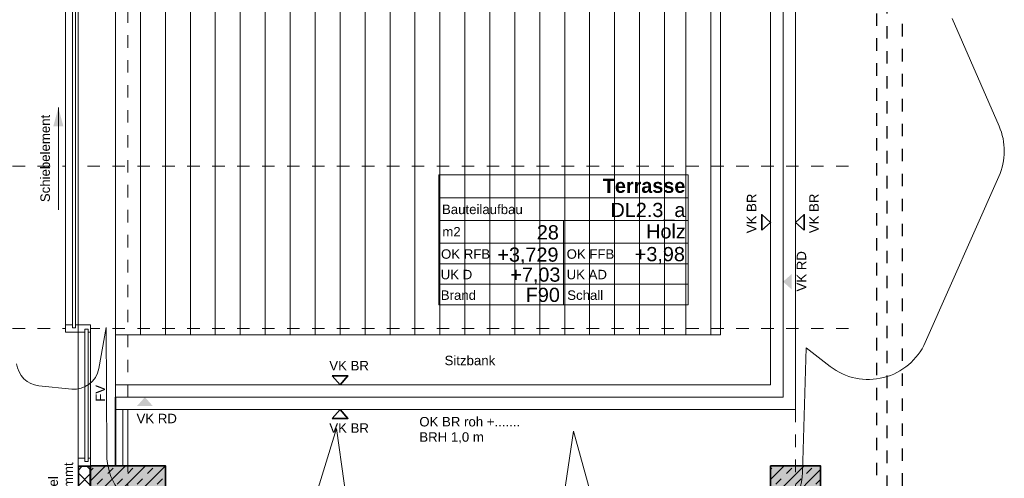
# Model space of a CAD drawing. Header units: metres. Extents: x -13 to 93, y -119 to 25.
# Tile 125 of 256: x 6.78 to 14.67, y -64.95 to -61.28. Entities that reach past the tile are written whole.
import ezdxf
from ezdxf.enums import TextEntityAlignment as Align

# ---------------------------------------------------------------- set-up
doc = ezdxf.new("R2010")
doc.units = ezdxf.units.M
doc.header["$LTSCALE"] = 0.00508
doc.linetypes.add('STYLE_06', pattern=[1.0537, 0.590515, -0.19684, 0.069505, -0.19684])
doc.linetypes.add('STYLE_11', pattern=[0.393677, 0.196838, -0.196838])
for name, color, linetype, lineweight in [('3-0-0 DämmgSchraff', 7, 'Continuous', 18), ('3-2-5 Bodenbeläge', 7, 'Continuous', 18), ('3-3-0 AW Fassade', 7, 'Continuous', 18), ('3-4-3-1 IStützenBeton', 7, 'Continuous', 35), ('3-5-1 Deckenk Beton', 7, 'Continuous', 35), ('3-5-9 DeckenSonstig VED', 7, 'STYLE_11', 25), ('3-7-1 Allg.Einbauten', 7, 'Continuous', 25), ('Ans-Kante', 7, 'Continuous', 18), ('Bemaßung-Höhenkoten', 7, 'Continuous', 18), ('Keine', 7, 'Continuous', 18), ('Plan-Achse', 1, 'STYLE_06', 18), ('Plan-Achsen-Fassade', 1, 'STYLE_06', 18), ('Plan-Raumstempel', 7, 'Continuous', 13), ('Plan-Text-Hinweis', 7, 'Continuous', 13)]:
    doc.layers.add(name, color=color, linetype=linetype, lineweight=lineweight)
doc.styles.add('Arial', font='ARIAL.TTF')
doc.styles.add('Arial (bold)', font='ARIALBD.TTF')
pattern_1 = [(45, (0, 0), (0.16, 0), []), (45, (0.08, 0), (0.16, 0), [0.06, -0.06])]

# ---------------------------------------------------------------- blocks, each defined once
blk = doc.blocks.new('*U9')
at = {"layer": '3-2-5 Bodenbeläge', "color": 9, "linetype": 'Continuous', "lineweight": 18}
for p, q in [((19.9636, -56.8686), (19.9636, -50.7936)), ((20.1636, -56.8686), (20.1636, -50.7936)), ((20.3636, -56.8686), (20.3636, -50.7936)), ((20.5636, -56.8686), (20.5636, -50.7936)), ((20.7636, -56.8686), (20.7636, -50.7936)), ((20.9636, -56.8686), (20.9636, -50.7936)), ((21.1636, -56.8686), (21.1636, -50.7936)), ((21.3636, -56.8686), (21.3636, -50.7936)), ((21.5636, -56.8686), (21.5636, -50.7936)), ((21.7636, -56.8686), (21.7636, -50.7936)), ((21.9636, -56.8686), (21.9636, -50.7936)), ((22.1636, -56.8686), (22.1636, -50.7936)), ((22.3636, -56.8686), (22.3636, -50.7936)), ((22.5636, -56.8686), (22.5636, -50.7936)), ((22.7636, -56.8686), (22.7636, -50.7936)), ((22.9636, -56.8686), (22.9636, -50.7936)), ((23.1636, -56.8686), (23.1636, -50.7936)), ((23.3636, -56.8686), (23.3636, -50.7936)), ((23.5636, -56.8686), (23.5636, -50.7936)), ((23.7636, -56.8686), (23.7636, -50.7936)), ((23.9636, -56.8686), (23.9636, -50.7936)), ((24.1636, -56.8686), (24.1636, -50.7936)), ((24.3636, -56.8686), (24.3636, -50.7936)), ((24.5336, -56.8686), (24.5336, -50.7936)), ((24.7336, -56.8686), (24.7336, -50.7936))]:
    blk.add_line(p, q, dxfattribs=at)
blk = doc.blocks.new('*U11')
at = {"layer": '3-3-0 AW Fassade', "linetype": 'Continuous', "lineweight": 0}
blk.add_hatch(color=7, dxfattribs=at).paths.add_polyline_path([(19.6636, -57.9186), (19.7636, -57.9186), (19.7636, -58.3186), (19.6636, -58.3186)])
at = {"layer": '3-3-0 AW Fassade', "lineweight": 18}
blk.add_lwpolyline([(19.6636, -57.9186), (19.7636, -57.9186), (19.7636, -58.3186), (19.6636, -58.3186)], close=True, dxfattribs=at)
at = {"lineweight": 18}
blk.add_wipeout([(19.6686, -57.9236), (19.7586, -57.9236), (19.7586, -58.3136), (19.6686, -58.3136)], dxfattribs=at).dxf.layer = '3-0-0 DämmgSchraff'
at = {"layer": '3-0-0 DämmgSchraff', "linetype": 'Continuous', "lineweight": 13}
h = blk.add_hatch(dxfattribs=at)
h.set_pattern_fill('D_MMUNG_2MM', style=0, pattern_type=2)
h.set_pattern_definition([(45, (0, 0), (0.0635, -0.0635), []), (-45, (0, 0), (0.0635, 0.0635), [])])
h.paths.add_polyline_path([(19.6686, -57.9236), (19.7586, -57.9236), (19.7586, -58.3136), (19.6686, -58.3136)])
at = {"layer": '3-0-0 DämmgSchraff', "lineweight": 18}
blk.add_lwpolyline([(19.6686, -57.9236), (19.7586, -57.9236), (19.7586, -58.3136), (19.6686, -58.3136)], close=True, dxfattribs=at)
blk = doc.blocks.new('Stütze Fassade')
at = {"layer": '3-4-3-1 IStützenBeton', "linetype": 'Continuous', "lineweight": 0}
blk.add_hatch(color=255, dxfattribs=at).paths.add_polyline_path([(-0.2, 0.2), (0.2, 0.2), (0.2, -0.2), (-0.2, -0.2)])
at = {"layer": '3-4-3-1 IStützenBeton', "linetype": 'Continuous', "lineweight": 13}
h = blk.add_hatch(dxfattribs=at)
h.set_pattern_fill('STAHLBETON_1_50', style=0, pattern_type=2)
h.set_pattern_definition(pattern_1)
h.paths.add_polyline_path([(-0.2, 0.2), (0.2, 0.2), (0.2, -0.2), (-0.2, -0.2)])
at = {"layer": '3-4-3-1 IStützenBeton'}
blk.add_lwpolyline([(-0.2, 0.2), (0.2, 0.2), (0.2, -0.2), (-0.2, -0.2)], close=True, dxfattribs=at)
blk = doc.blocks.new('Stütze 40_60')
at = {"layer": '3-4-3-1 IStützenBeton', "linetype": 'Continuous', "lineweight": 0}
blk.add_hatch(color=255, dxfattribs=at).paths.add_polyline_path([(-0.3, 0.2), (0.3, 0.2), (0.3, -0.2), (-0.3, -0.2)])
at = {"layer": '3-4-3-1 IStützenBeton', "linetype": 'Continuous', "lineweight": 13}
h = blk.add_hatch(dxfattribs=at)
h.set_pattern_fill('STAHLBETON_1_50', style=0, pattern_type=2)
h.set_pattern_definition(pattern_1)
h.paths.add_polyline_path([(-0.3, 0.2), (0.3, 0.2), (0.3, -0.2), (-0.3, -0.2)])
at = {"layer": '3-4-3-1 IStützenBeton'}
blk.add_lwpolyline([(-0.3, 0.2), (0.3, 0.2), (0.3, -0.2), (-0.3, -0.2)], close=True, dxfattribs=at)
blk = doc.blocks.new('S_Raumstempel')
at = {"layer": 'Plan-Raumstempel'}
blk.add_line((0.0001, -0.5113), (0.0001, 0.1642), dxfattribs=at)
for points in [[(-0.9999, 0.5293), (1.0001, 0.5293), (1.0001, 0.3467), (-0.9999, 0.3467)], [(-0.9999, 0.3467), (1.0001, 0.3467), (1.0001, 0.1642), (-0.9999, 0.1642)], [(-0.9999, 0.1642), (1.0001, 0.1642), (1.0001, -0.0184), (-0.9999, -0.0184)], [(-0.9999, -0.0184), (1.0001, -0.0184), (1.0001, -0.1827), (-0.9999, -0.1827)], [(-0.9999, -0.1827), (1.0001, -0.1827), (1.0001, -0.347), (-0.9999, -0.347)], [(-0.9999, -0.347), (1.0001, -0.347), (1.0001, -0.5113), (-0.9999, -0.5113)]]:
    blk.add_lwpolyline(points, close=True, dxfattribs=at)
at = {"layer": 'Plan-Raumstempel', "attachment_point": 1, "style": 'Arial'}
for s, insert, char_height, line_spacing_factor in [('{\\C7;\\l }', (-0.5942, 0.4083), 0.11364, 0.966806), ('{\\C7;\\lBauteilaufbau}', (-0.9733, 0.2911), 0.075762, 0.970546), ('{\\C7;\\l m2}', (-1.0001, 0.1119), 0.075762, 0.970546), ('{\\C7;\\lOK RFB}', (-0.981, -0.0667), 0.075762, 0.970546), ('{\\C7;\\lOK FFB}', (0.0255, -0.0667), 0.075762, 0.970546), ('{\\C7;\\lUK D}', (-0.9836, -0.231), 0.075762, 0.970546), ('{\\C7;\\lUK AD}', (0.0255, -0.231), 0.075762, 0.970546), ('{\\C7;\\lBrand}', (-0.983, -0.3961), 0.075762, 0.970546), ('{\\C7;\\lSchall}', (0.0305, -0.3961), 0.075762, 0.970546)]:
    blk.add_mtext(s, dxfattribs=dict(at, insert=insert, char_height=char_height, line_spacing_factor=line_spacing_factor))
at = {"layer": 'Plan-Raumstempel', "style": 'Arial (bold)'}
blk.add_attdef('Raumnummer', text='', height=0.1136, dxfattribs=at).set_placement((-0.9792, 0.4952), align=Align.TOP_LEFT)
at = {"layer": 'Plan-Raumstempel'}
for tag, style, p in [('Raumbezeichnung', 'Arial (bold)', (0.9771, 0.4993)), ('Bauteilaufbau', 'Arial', (0.9771, 0.3054)), ('m2', 'Arial', (-0.0368, 0.1262)), ('Belag', 'Arial', (0.9804, 0.1342)), ('OK_RFB', 'Arial', (-0.0397, -0.0524)), ('OK_FFB', 'Arial', (0.9735, -0.0483)), ('UK_RD', 'Arial', (-0.0245, -0.2126)), ('UK_FD', 'Arial', (0.9709, -0.2126)), ('Brand', 'Arial', (-0.0285, -0.3746)), ('Schall', 'Arial', (0.9709, -0.3767))]:
    blk.add_attdef(tag, text='', height=0.1136, dxfattribs=dict(at, style=style)).set_placement(p, align=Align.TOP_RIGHT)
blk = doc.blocks.new('S_VK Rohbau')
at = {"layer": 'Bemaßung-Höhenkoten', "color": 7, "linetype": 'Continuous', "lineweight": 35}
blk.add_solid([(-0.0625, 0.07), (0, 0), (0.0625, 0.07)], dxfattribs=at)
blk = doc.blocks.new('S_VK')
at = {"color": 7, "linetype": 'Continuous', "lineweight": 35}
blk.add_wipeout([(-0.0625, 0.07), (0, 0), (0.0625, 0.07)], dxfattribs=at).dxf.layer = 'Bemaßung-Höhenkoten'
at = {"layer": 'Bemaßung-Höhenkoten', "color": 7, "linetype": 'Continuous', "lineweight": 35}
blk.add_lwpolyline([(-0.0625, 0.07), (0, 0), (0.0625, 0.07)], close=True, dxfattribs=at)

msp = doc.modelspace()

# ---------------------------------------------------------------- linework, layer by layer
at = {"layer": '3-5-1 Deckenk Beton'}
msp.add_line((7.55, -64.85), (7.55, -64.3), dxfattribs=at)
at = {"layer": '3-5-9 DeckenSonstig VED'}
msp.add_line((13.65, -57.625), (13.65, -75.45), dxfattribs=at)
at = {"layer": '3-5-9 DeckenSonstig VED', "color": 7, "linetype": 'STYLE_11', "lineweight": 25}
msp.add_lwpolyline([(13.8575, -57.7275), (13.7325, -57.7275), (13.7325, -74.01), (13.8575, -74.01)], close=True, dxfattribs=at)
at = {"layer": '3-7-1 Allg.Einbauten', "color": 7, "linetype": 'Continuous', "lineweight": 18}
msp.add_lwpolyline([(7.55, -64.2), (7.55, -63.8), (12.4, -63.8), (12.4, -57.725), (12.8, -57.725), (12.8, -64.2)], close=True, dxfattribs=at)
at = {"layer": 'Ans-Kante'}
for p, q in [((12.9, -64.3), (12.9, -57.665)), ((12.8, -64.2), (12.8, -57.725)), ((13, -64.4), (13, -57.785)), ((12.8, -64.2), (7.55, -64.2)), ((7.55, -64.3), (7.55, -64.2)), ((12.9, -64.3), (7.55, -64.3)), ((13, -64.4), (7.55, -64.4))]:
    msp.add_line(p, q, dxfattribs=at)
at = {"layer": 'Keine', "color": 7, "lineweight": 18}
msp.add_line((7.09188365, -61.98), (7.09188365, -62.8), dxfattribs=at)
msp.add_lwpolyline([(7.65, -64.85), (7.65, -64.4), (7.61, -64.4), (7.61, -64.85)], close=True, dxfattribs=at)
at = {"layer": 'Plan-Achse'}
msp.add_line((7.65, -118.5), (7.65, 6.75), dxfattribs=at)
at = {"layer": 'Plan-Achsen-Fassade', "color": 9}
for p, q in [((-0.475, -62.45), (13.475, -62.45)), ((-0.475, -63.75), (13.475, -63.75))]:
    msp.add_line(p, q, dxfattribs=at)
at = {"layer": 'Plan-Text-Hinweis', "color": 6, "lineweight": 13, "flags": 128}
for points in [[(7.47493699, -63.74264323), (7.48002493, -64.75757206, 0.2964235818), (7.77929641, -65.21300722)], [(9.12273511, -65.19343794), (9.32017826, -64.55143827), (9.44494936, -65.42662706, 0.3700052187)], [(11.09145218, -65.43815861), (11.22163199, -64.57358695), (11.41119022, -65.25912741, 0.4361282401)]]:
    msp.add_lwpolyline(points, format="xyb", dxfattribs=at)

# ---------------------------------------------------------------- block references
at = {"layer": '3-2-5 Bodenbeläge', "color": 7}
msp.add_blockref('*U9', (-12.41363701, -6.93135892), dxfattribs=at)
at = {"layer": '3-4-3-1 IStützenBeton', "color": 7}
msp.add_blockref('Stütze Fassade', (13, -65.05), dxfattribs=at)
at = {"layer": 'Keine', "color": 7}
msp.add_blockref('*U11', (-12.41363701, -6.93135892), dxfattribs=at)
at = {"layer": 'Plan-Raumstempel', "color": 7}
msp.add_blockref('S_Raumstempel', (11.13993359, -63.04867737), dxfattribs=at).add_auto_attribs({'Belag': 'Holz', 'm2': '28', 'OK_RFB': '+3,729', 'OK_FFB': '+3,98', 'UK_RD': '+7,03', 'Raumbezeichnung': 'Terrasse', 'Bauteilaufbau': 'DL2.3_a', 'Brand': 'F90'})
at = {"layer": 'Plan-Text-Hinweis', "color": 7, "xscale": -1, "rotation": -90}
msp.add_blockref('S_VK Rohbau', (12.9, -63.37499986), dxfattribs=at)
at = {"layer": 'Plan-Text-Hinweis', "color": 7, "rotation": 180}
msp.add_blockref('S_VK Rohbau', (7.78550592, -64.3), dxfattribs=at)

# ---------------------------------------------------------------- texts
at = {"layer": 'Plan-Text-Hinweis', "attachment_point": 1, "rotation": 90, "line_spacing_factor": 0.967741, "style": 'Arial'}
for s, insert, char_height in [('{\\C7;\\lSchiebelement}', (6.94830539, -62.73758429), 0.0757622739), ('{\\C7;\\lVK BR}', (12.60969189, -62.98658945), 0.0757622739), ('{\\C7;\\lVK BR}', (13.10969189, -62.98658945), 0.0757622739), ('{\\C7;\\lVK RD}', (13.00969189, -63.45338963), 0.0757622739), ('{\\C7;\\lFV}', (7.38969189, -64.33720417), 0.075762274)]:
    msp.add_mtext(s, dxfattribs=dict(at, insert=insert, char_height=char_height))
at = {"layer": 'Plan-Text-Hinweis', "char_height": 0.0757622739, "attachment_point": 1, "line_spacing_factor": 0.967741, "style": 'Arial'}
for s, insert in [('{\\C7;\\lSitzbank}', (10.18732917, -63.96801069)), ('{\\C7;\\lVK BR}', (9.26341041, -64.00969189)), ('{\\C7;\\lVK RD}', (7.71860417, -64.43296501)), ('{\\C7;\\lVK BR}', (9.26341041, -64.50969189))]:
    msp.add_mtext(s, dxfattribs=dict(at, insert=insert))
at = {"layer": 'Plan-Text-Hinweis', "color": 7, "insert": (9.98477887, -64.45883773), "char_height": 0.0757622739, "attachment_point": 1, "line_spacing_factor": 0.967741, "style": 'Arial'}
msp.add_mtext('OK BR roh +.......\\PBRH 1,0 m', dxfattribs=at)

# ---------------------------------------------------------------- next in the draw order: block references
at = {"layer": 'Bemaßung-Höhenkoten', "color": 7, "rotation": 90}
msp.add_blockref('S_VK', (12.8, -62.89999986), dxfattribs=at)
at = {"layer": 'Bemaßung-Höhenkoten', "color": 7, "xscale": -1}
for p, rotation in [((13, -62.89999986), -90), ((9.35, -64.4), 180)]:
    msp.add_blockref('S_VK', p, dxfattribs=dict(at, rotation=rotation))
at = {"layer": 'Bemaßung-Höhenkoten', "color": 7}
msp.add_blockref('S_VK', (9.35, -64.2), dxfattribs=at)

# ---------------------------------------------------------------- next in the draw order: wipeouts: each hides what was drawn before it
at = {"color": 7, "lineweight": 18}
msp.add_wipeout([(7.15, -61.12), (7.25, -61.12), (7.25, -63.78), (7.15, -63.78)], dxfattribs=at).dxf.layer = 'Keine'

# ---------------------------------------------------------------- next in the draw order: linework, layer by layer
at = {"layer": 'Keine', "color": 7, "lineweight": 18}
msp.add_lwpolyline([(7.15, -61.12), (7.25, -61.12), (7.25, -63.78), (7.15, -63.78)], close=True, dxfattribs=at)
msp.add_solid([(7.09188365, -61.98), (7.13207358, -62.12999084), (7.05169372, -62.12999084)], dxfattribs=at)
at = {"layer": 'Plan-Achse'}
msp.add_line((13, -118.5), (13, 6.75), dxfattribs=at)
at = {"layer": 'Plan-Text-Hinweis', "color": 6, "lineweight": 13, "flags": 128}
msp.add_lwpolyline([(12.72434233, -65.35919972, 0.3085748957), (13.05549304, -64.90327706), (13.08499005, -63.90603712), (13.27844415, -64.05460203, 0.4854822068), (14.03996883, -63.86093489), (14.63019773, -62.5315022, 0.2101383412), (14.63163834, -62.12900187), (14.25646983, -61.26739388)], format="xyb", dxfattribs=at)

# ---------------------------------------------------------------- next in the draw order: wipeouts: each hides what was drawn before it
at = {"color": 7, "lineweight": 18}
msp.add_wipeout([(7.15, -63.72), (7.25, -63.72), (7.25, -63.78), (7.15, -63.78)], dxfattribs=at).dxf.layer = 'Keine'

# ---------------------------------------------------------------- next in the draw order: linework, layer by layer
at = {"layer": 'Keine', "color": 7, "lineweight": 18}
msp.add_lwpolyline([(7.15, -63.72), (7.25, -63.72), (7.25, -63.78), (7.15, -63.78)], close=True, dxfattribs=at)

# ---------------------------------------------------------------- next in the draw order: wipeouts: each hides what was drawn before it
at = {"color": 7, "lineweight": 18}
msp.add_wipeout([(7.25, -63.78), (7.35, -63.78), (7.35, -64.79), (7.25, -64.79)], dxfattribs=at).dxf.layer = 'Keine'

# ---------------------------------------------------------------- next in the draw order: linework, layer by layer
at = {"layer": 'Keine', "color": 7, "lineweight": 18}
msp.add_lwpolyline([(7.25, -63.78), (7.35, -63.78), (7.35, -64.79), (7.25, -64.79)], close=True, dxfattribs=at)

# ---------------------------------------------------------------- next in the draw order: wipeouts: each hides what was drawn before it
at = {"color": 7, "lineweight": 18}
for points in [[(7.25, -63.72), (7.35, -63.72), (7.35, -63.78), (7.25, -63.78)], [(7.25, -64.79), (7.35, -64.79), (7.35, -64.85), (7.25, -64.85)]]:
    msp.add_wipeout(points, dxfattribs=at).dxf.layer = 'Keine'

# ---------------------------------------------------------------- next in the draw order: linework, layer by layer
at = {"layer": 'Keine', "color": 7, "lineweight": 18}
for points in [[(7.25, -63.72), (7.35, -63.72), (7.35, -63.78), (7.25, -63.78)], [(7.25, -64.79), (7.35, -64.79), (7.35, -64.85), (7.25, -64.85)]]:
    msp.add_lwpolyline(points, close=True, dxfattribs=at)

# ---------------------------------------------------------------- next in the draw order: texts
at = {"layer": 'Plan-Text-Hinweis', "insert": (7.01253747, -65.26329354), "char_height": 0.0757622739, "attachment_point": 1, "rotation": 90, "line_spacing_factor": 0.967741, "style": 'Arial'}
msp.add_mtext('{\\C7;\\lPaneel \\Pgedämmt}', dxfattribs=at)

# ---------------------------------------------------------------- next in the draw order: wipeouts: each hides what was drawn before it
at = {"color": 7, "lineweight": 18}
for points in [[(7.23, -61.155), (7.23, -63.745), (7.205, -63.745), (7.205, -61.155)], [(7.33, -64.815), (7.33, -63.755), (7.305, -63.755), (7.305, -64.815)]]:
    msp.add_wipeout(points, dxfattribs=at).dxf.layer = 'Keine'

# ---------------------------------------------------------------- next in the draw order: linework, layer by layer
at = {"layer": 'Keine', "color": 7, "lineweight": 18}
for points in [[(7.23, -61.155), (7.23, -63.745), (7.205, -63.745), (7.205, -61.155)], [(7.33, -64.815), (7.33, -63.755), (7.305, -63.755), (7.305, -64.815)]]:
    msp.add_lwpolyline(points, close=True, dxfattribs=at)
at = {"layer": 'Plan-Text-Hinweis', "color": 6, "lineweight": 13, "flags": 128}
msp.add_lwpolyline([(6.75730429, -64.03198538, 0.3535290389), (6.93610928, -64.20843758), (7.19893177, -64.23458082, 0.3909248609), (7.41535639, -64.07135727), (7.47493699, -63.74264323)], format="xyb", dxfattribs=at)

# ---------------------------------------------------------------- next in the draw order: block references
at = {"layer": '3-4-3-1 IStützenBeton', "color": 7}
msp.add_blockref('Stütze 40_60', (7.65, -65.05), dxfattribs=at)

doc.saveas('drawing.dxf')
